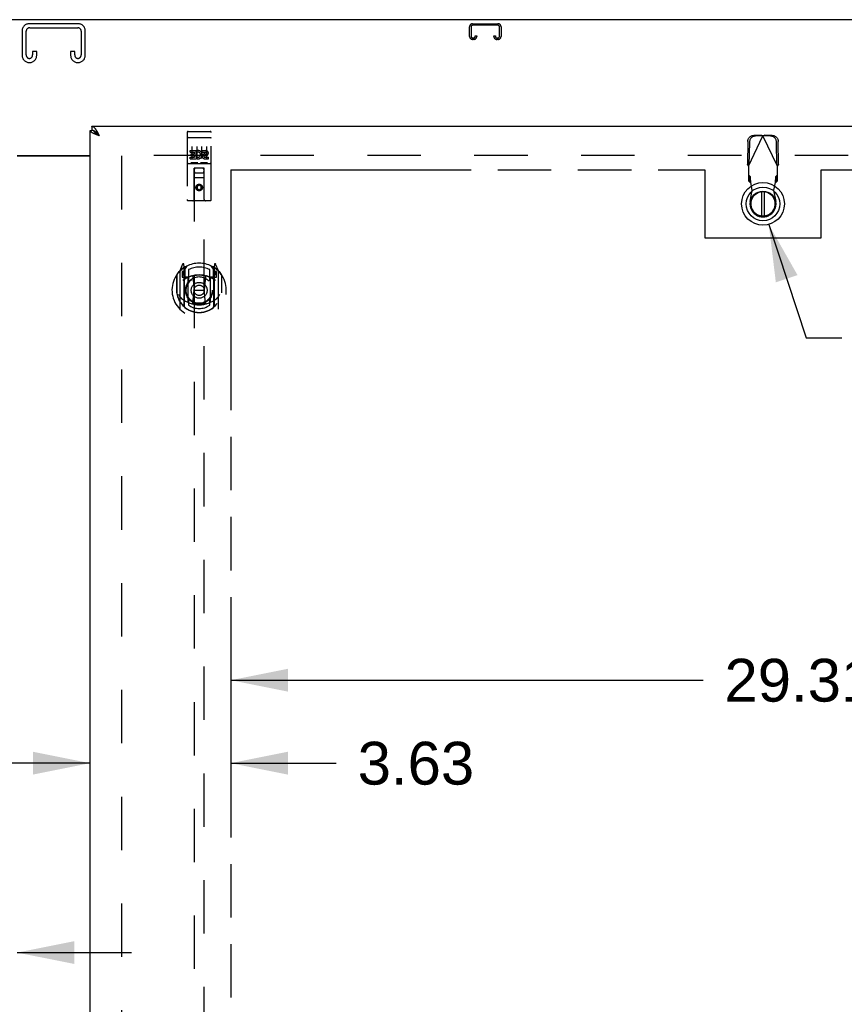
# Model space of a CAD drawing. Header units: inches. Extents: x 0 to 250, y 0 to 162.
# Tile 11 of 17: x 79 to 100, y 92 to 117. Entities that reach past the tile are written whole.
import ezdxf

# ---------------------------------------------------------------- set-up
doc = ezdxf.new("R2010")
doc.units = ezdxf.units.IN
doc.header["$LTSCALE"] = 13.77
doc.header["$MEASUREMENT"] = 0
doc.linetypes.add('HIDDEN', pattern=[0.2, 0.1, -0.1])
doc.linetypes.add('PHANTOM', pattern=[0.8, 0.45, -0.05, 0.1, -0.05, 0.1, -0.05])
doc.layers.get('0').update_dxf_attribs({"linetype": 'CONTINUOUS'})
for name, color, linetype in [('02___PRT_ALL_AXES', 7, 'CONTINUOUS'), ('AVAILABLE_DOOR_SPACE', 7, 'CONTINUOUS'), ('DEFAULT_2', 8, 'HIDDEN'), ('DIMENSIONS', 7, 'CONTINUOUS')]:
    doc.layers.add(name, color=color, linetype=linetype)
doc.styles.get("Standard").update_dxf_attribs({"font": 'arial.ttf'})
doc.dimstyles.new('DIMSTYLE_1', dxfattribs={"dimtxt": 1.104545, "dimasz": 1.472727, "dimexe": 0.09, "dimexo": 0.07, "dimgap": 0.0375, "dimtad": 0, "dimtih": 1, "dimtoh": 1, "dimzin": 4, "dimdsep": 46, "dimtxsty": 'Standard', "dimblk": '_FILLED', "dimblk1": '_FILLED', "dimblk2": '_FILLED', "dimcen": 0.09, "dimazin": 1, "dimtfac": 1, "dimtdec": 3, "dimtofl": 0, "dimtmove": 0, "dimatfit": 3, "dimldrblk": '_FILLED', "dimfxl": 1, "dimtolj": 1, "dimtzin": 4, "dimarcsym": 0})
doc.dimstyles.get("Standard").update_dxf_attribs({"dimtxt": 1.251818, "dimasz": 1.472727, "dimexe": 0.09, "dimexo": 0.07, "dimgap": 0.09, "dimtad": 0, "dimtih": 1, "dimtoh": 1, "dimdec": 3, "dimzin": 4, "dimdsep": 46, "dimtxsty": 'Standard', "dimblk": '_FILLED', "dimblk1": '_FILLED', "dimblk2": '_FILLED', "dimcen": 0.09, "dimadec": 3, "dimazin": 1, "dimtp": 0.001, "dimtm": 0.001, "dimtfac": 1, "dimtdec": 3, "dimtofl": 0, "dimtmove": 0, "dimatfit": 3, "dimldrblk": '_FILLED', "dimfxl": 1, "dimtolj": 1, "dimtzin": 4, "dimarcsym": 0})

# ---------------------------------------------------------------- blocks, each defined once
blk = doc.blocks.new('_FILLED')
at = {"color": 0, "linetype": 'ByBlock'}
blk.add_solid([(0, 0), (-1, 0.2), (-1, -0.2)], dxfattribs=at)
blk = doc.blocks.new('*D8')
at = {"layer": 'DIMENSIONS', "color": 2, "linetype": 'Continuous'}
for p, q in [((80.355, 97.863), (77.409, 97.863)), ((83.98, 97.863), (86.7, 97.863))]:
    blk.add_line(p, q, dxfattribs=at)
at = {"layer": 'DIMENSIONS', "color": 2, "linetype": 'Continuous', "xscale": 1.4727272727, "yscale": 1.4727272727, "zscale": 1.4727272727}
blk.add_blockref('_FILLED', (80.355, 97.863), dxfattribs=at)
at = {"layer": 'DIMENSIONS', "color": 2, "linetype": 'Continuous', "xscale": 1.4727272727, "yscale": 1.4727272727, "zscale": 1.4727272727, "rotation": 180}
blk.add_blockref('_FILLED', (83.98, 97.863), dxfattribs=at)
at = {"layer": 'DIMENSIONS', "color": 2, "linetype": 'Continuous', "insert": (87.253, 98.415), "char_height": 1.1045, "width": 3.00157, "attachment_point": 1, "line_spacing_factor": 0.9}
blk.add_mtext('3.63', dxfattribs=at)
blk = doc.blocks.new('*D9')
at = {"layer": 'DIMENSIONS', "color": 2, "linetype": 'Continuous'}
for p, q in [((83.98, 100.003), (96.154, 100.003)), ((113.292, 100.003), (101.118, 100.003))]:
    blk.add_line(p, q, dxfattribs=at)
at = {"layer": 'DIMENSIONS', "color": 2, "linetype": 'Continuous', "xscale": 1.4727272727, "yscale": 1.4727272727, "zscale": 1.4727272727, "rotation": 180}
blk.add_blockref('_FILLED', (83.98, 100.003), dxfattribs=at)
at = {"layer": 'DIMENSIONS', "color": 2, "linetype": 'Continuous', "xscale": 1.4727272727, "yscale": 1.4727272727, "zscale": 1.4727272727}
blk.add_blockref('_FILLED', (113.292, 100.003), dxfattribs=at)
at = {"layer": 'DIMENSIONS', "color": 2, "linetype": 'Continuous', "insert": (98.636, 100.555), "char_height": 1.1045, "width": 3.85975, "attachment_point": 2, "line_spacing_factor": 0.9}
blk.add_mtext('29.31', dxfattribs=at)
blk = doc.blocks.new('*D16')
at = {"layer": 'DIMENSIONS', "color": 2, "linetype": 'Continuous'}
for p, q in [((74.855, 92.978), (72.359, 92.978)), ((78.48, 92.978), (81.425, 92.978))]:
    blk.add_line(p, q, dxfattribs=at)
at = {"layer": 'DIMENSIONS', "color": 2, "linetype": 'Continuous', "xscale": 1.4727272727, "yscale": 1.4727272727, "zscale": 1.4727272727}
blk.add_blockref('_FILLED', (74.855, 92.978), dxfattribs=at)
at = {"layer": 'DIMENSIONS', "color": 2, "linetype": 'Continuous', "xscale": 1.4727272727, "yscale": 1.4727272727, "zscale": 1.4727272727, "rotation": 180}
blk.add_blockref('_FILLED', (78.48, 92.978), dxfattribs=at)
at = {"layer": 'DIMENSIONS', "color": 2, "linetype": 'Continuous', "insert": (71.807, 93.53), "char_height": 1.1045, "width": 3.00157, "attachment_point": 3, "line_spacing_factor": 0.9}
blk.add_mtext('3.63', dxfattribs=at)

msp = doc.modelspace()

# ---------------------------------------------------------------- linework, layer by layer
at = {"color": 3, "linetype": 'Continuous'}
for p, q in [((115.365, 117.038), (43.469, 117.038)), ((80.397, 114.288), (115, 114.288)), ((80.355, 51.892), (80.355, 114.184)), ((80.521, 114.071), (80.51, 114.076)), ((80.533, 114.067), (80.521, 114.071)), ((80.545, 114.062), (80.533, 114.067)), ((80.558, 114.057), (80.545, 114.062)), ((80.561, 114.115), (80.555, 114.127)), ((80.576, 114.05), (80.558, 114.057)), ((80.568, 114.103), (80.561, 114.115)), ((80.575, 114.091), (80.568, 114.103)), ((80.585, 114.072), (80.575, 114.091)), ((80.601, 114.041), (80.576, 114.05)), ((80.601, 114.041), (80.585, 114.072)), ((78.48, 113.538), (80.355, 113.538)), ((78.48, 113.523), (80.355, 113.523))]:
    msp.add_line(p, q, dxfattribs=at)
at = {"color": 7, "linetype": 'Continuous'}
for p, q in [((80.397, 114.288), (80.397, 114.184)), ((80.355, 114.184), (80.397, 114.184)), ((80.461, 114.167), (80.459, 114.168)), ((80.561, 114.084), (80.555, 114.091)), ((80.568, 114.077), (80.561, 114.084)), ((80.575, 114.058), (80.567, 114.063)), ((80.575, 114.07), (80.568, 114.077)), ((80.585, 114.059), (80.575, 114.07)), ((80.584, 114.052), (80.575, 114.058)), ((80.601, 114.041), (80.584, 114.052)), ((80.601, 114.041), (80.585, 114.059)), ((97.659, 112.6), (97.659, 111.975)), ((97.738, 111.975), (97.738, 112.6))]:
    msp.add_line(p, q, dxfattribs=at)
at = {"color": 3, "linetype": 'Continuous'}
for points in [[(80.522, 114.182), (80.519, 114.187), (80.515, 114.192), (80.512, 114.197), (80.509, 114.202), (80.505, 114.207), (80.502, 114.211), (80.499, 114.216), (80.496, 114.22), (80.492, 114.224), (80.489, 114.228), (80.486, 114.232), (80.482, 114.236), (80.479, 114.24), (80.476, 114.244), (80.472, 114.247), (80.469, 114.25), (80.466, 114.254), (80.463, 114.257), (80.459, 114.26), (80.456, 114.263), (80.453, 114.265), (80.449, 114.268), (80.446, 114.27), (80.443, 114.272), (80.439, 114.275), (80.436, 114.276), (80.433, 114.278), (80.43, 114.28), (80.426, 114.281), (80.423, 114.283), (80.42, 114.284), (80.416, 114.285), (80.413, 114.286), (80.41, 114.287), (80.406, 114.287), (80.403, 114.287), (80.4, 114.288), (80.397, 114.288)], [(80.46, 114.096), (80.455, 114.099), (80.45, 114.101), (80.445, 114.103), (80.441, 114.106), (80.436, 114.108), (80.431, 114.11), (80.427, 114.113), (80.422, 114.115), (80.418, 114.117), (80.414, 114.119), (80.41, 114.122), (80.406, 114.124), (80.402, 114.126), (80.399, 114.129), (80.395, 114.131), (80.392, 114.133), (80.389, 114.136), (80.386, 114.138), (80.383, 114.14), (80.38, 114.142), (80.377, 114.145), (80.375, 114.147), (80.372, 114.149), (80.37, 114.152), (80.368, 114.154), (80.366, 114.156), (80.364, 114.159), (80.362, 114.161), (80.361, 114.163), (80.36, 114.165), (80.358, 114.168), (80.357, 114.17), (80.357, 114.172), (80.356, 114.175), (80.355, 114.177), (80.355, 114.179), (80.355, 114.182), (80.355, 114.184)], [(80.51, 114.076), (80.498, 114.08), (80.493, 114.083), (80.487, 114.085), (80.481, 114.087), (80.476, 114.09), (80.471, 114.092), (80.465, 114.094), (80.46, 114.096)], [(80.555, 114.127), (80.552, 114.133), (80.548, 114.138), (80.545, 114.144), (80.542, 114.15), (80.538, 114.155), (80.535, 114.161), (80.532, 114.166), (80.529, 114.172), (80.525, 114.177), (80.522, 114.182)]]:
    msp.add_lwpolyline(points, dxfattribs=at)
at = {"color": 7, "linetype": 'Continuous'}
for points in [[(80.459, 114.168), (80.456, 114.169), (80.453, 114.171), (80.449, 114.172), (80.446, 114.174), (80.443, 114.175), (80.439, 114.176), (80.436, 114.177), (80.433, 114.178), (80.43, 114.179), (80.426, 114.18), (80.423, 114.181), (80.42, 114.182), (80.416, 114.182), (80.413, 114.183), (80.41, 114.183), (80.406, 114.183), (80.403, 114.184), (80.4, 114.184), (80.397, 114.184)], [(80.555, 114.091), (80.552, 114.094), (80.548, 114.097), (80.545, 114.101), (80.542, 114.104), (80.538, 114.107), (80.535, 114.11), (80.532, 114.114), (80.529, 114.117), (80.525, 114.12), (80.522, 114.123), (80.519, 114.126), (80.515, 114.129), (80.512, 114.131), (80.509, 114.134), (80.505, 114.137), (80.502, 114.139), (80.499, 114.142), (80.496, 114.145), (80.492, 114.147), (80.489, 114.149), (80.486, 114.152), (80.482, 114.154), (80.479, 114.156), (80.476, 114.158), (80.472, 114.16), (80.469, 114.162), (80.466, 114.164), (80.463, 114.166), (80.461, 114.167)], [(80.567, 114.063), (80.559, 114.069), (80.555, 114.071), (80.551, 114.074), (80.547, 114.077), (80.543, 114.08), (80.539, 114.082), (80.535, 114.085), (80.531, 114.088), (80.527, 114.091), (80.524, 114.093), (80.52, 114.096), (80.517, 114.099), (80.513, 114.102), (80.51, 114.104), (80.507, 114.107), (80.503, 114.11), (80.5, 114.113), (80.497, 114.115), (80.494, 114.118), (80.492, 114.121), (80.489, 114.124), (80.486, 114.126), (80.484, 114.129), (80.481, 114.132), (80.479, 114.134), (80.477, 114.137), (80.475, 114.14), (80.473, 114.143), (80.471, 114.145), (80.469, 114.148), (80.468, 114.151), (80.466, 114.154), (80.465, 114.156), (80.464, 114.159), (80.463, 114.162), (80.462, 114.165), (80.461, 114.167)]]:
    msp.add_lwpolyline(points, dxfattribs=at)
for radius in [0.551, 0.433, 0.329, 0.317]:
    msp.add_circle((97.699, 112.287), radius, dxfattribs=at)
msp.add_arc((97.699, 112.287), 0.315, 100.0787, 79.9213, dxfattribs=at)
at = {"layer": '02___PRT_ALL_AXES', "color": 8, "linetype": 'HIDDEN'}
for p, q in [((82.885, 114.155), (83.45, 114.155)), ((82.935, 113.62), (82.935, 113.663)), ((82.935, 113.663), (83.091, 113.663)), ((82.935, 113.62), (83.049, 113.62)), ((82.957, 113.535), (82.957, 113.578)), ((82.957, 113.578), (83.049, 113.578)), ((82.957, 113.535), (83.049, 113.535)), ((83.049, 113.578), (83.049, 113.62)), ((83.049, 113.492), (83.049, 113.535)), ((83.091, 113.485), (83.091, 113.663)), ((83.116, 113.614), (83.099, 113.654)), ((83.248, 113.62), (83.248, 113.663)), ((83.248, 113.663), (83.34, 113.663)), ((83.248, 113.62), (83.34, 113.62)), ((83.308, 113.535), (83.354, 113.535)), ((83.312, 113.576), (83.34, 113.576)), ((82.885, 113.327), (83.45, 113.327)), ((82.935, 113.449), (82.935, 113.492)), ((82.935, 113.492), (83.049, 113.492)), ((82.935, 113.449), (83.091, 113.449)), ((83.091, 113.485), (83.104, 113.503)), ((83.091, 113.449), (83.091, 113.462)), ((83.095, 113.46), (83.091, 113.462)), ((83.312, 113.492), (83.404, 113.492)), ((83.312, 113.449), (83.404, 113.449)), ((83.404, 113.449), (83.404, 113.492))]:
    msp.add_line(p, q, dxfattribs=at)
msp.add_circle((83.167, 112.71), 0.085, dxfattribs=at)
for centre, radius, start, end in [((83.141, 113.556), 0.107, 244.2636, 113.4027), ((83.141, 113.556), 0.0639, 234.8895, 113.4026), ((83.312, 113.513), 0.0635, 90, 270), ((83.312, 113.514), 0.0219, 100.307, 270), ((83.34, 113.598), 0.0644, 282.2995, 90.0775), ((83.34, 113.598), 0.0219, 269.9011, 90)]:
    msp.add_arc(centre, radius, start, end, dxfattribs=at)
at = {"layer": 'AVAILABLE_DOOR_SPACE', "color": 4, "linetype": 'PHANTOM'}
for p, q in [((83.98, 113.163), (83.98, 83.913)), ((83.98, 113.163), (96.198, 113.163)), ((96.198, 113.163), (96.198, 111.413)), ((99.198, 111.413), (99.198, 113.163)), ((99.198, 113.163), (113.292, 113.163)), ((96.198, 111.413), (99.198, 111.413))]:
    msp.add_line(p, q, dxfattribs=at)
at = {"layer": 'DEFAULT_2', "color": 8, "linetype": 'HIDDEN'}
for p, q in [((80.05, 116.934), (78.785, 116.934)), ((78.799, 116.83), (80.036, 116.83)), ((90.136, 116.608), (90.136, 116.854)), ((90.176, 116.854), (90.176, 116.608)), ((90.216, 116.934), (90.868, 116.934)), ((90.868, 116.894), (90.216, 116.894)), ((90.908, 116.608), (90.908, 116.854)), ((90.948, 116.854), (90.948, 116.608)), ((78.605, 116.754), (78.605, 116.114)), ((78.709, 116.128), (78.709, 116.74)), ((80.126, 116.74), (80.126, 116.128)), ((80.23, 116.114), (80.23, 116.754)), ((90.216, 116.568), (90.243, 116.568)), ((90.283, 116.608), (90.283, 116.621)), ((90.283, 116.621), (90.323, 116.621)), ((90.323, 116.621), (90.323, 116.608)), ((90.761, 116.608), (90.761, 116.621)), ((90.761, 116.621), (90.801, 116.621)), ((90.801, 116.621), (90.801, 116.608)), ((90.841, 116.568), (90.868, 116.568)), ((90.243, 116.528), (90.216, 116.528)), ((90.868, 116.528), (90.841, 116.528)), ((78.876, 116.215), (78.876, 116.128)), ((78.98, 116.215), (78.876, 116.215)), ((78.98, 116.114), (78.98, 116.215)), ((79.855, 116.215), (79.855, 116.114)), ((79.959, 116.215), (79.855, 116.215)), ((79.959, 116.128), (79.959, 116.215)), ((78.785, 115.934), (78.8, 115.934)), ((80.035, 115.934), (80.05, 115.934)), ((82.855, 114.125), (82.855, 112.4)), ((82.95, 114.155), (83.135, 114.155)), ((83.2, 114.155), (83.385, 114.155)), ((83.48, 112.4), (83.48, 114.125)), ((97.325, 113.258), (97.699, 114.045)), ((97.654, 114.058), (97.461, 114.055)), ((97.696, 114.039), (97.503, 114.035)), ((97.654, 114.058), (97.669, 114.054)), ((97.654, 114.058), (97.696, 114.039)), ((97.669, 114.054), (97.684, 114.05)), ((97.684, 114.05), (97.699, 114.045)), ((97.699, 114.045), (97.721, 114.052)), ((98.073, 113.258), (97.699, 114.045)), ((97.702, 114.039), (97.743, 114.058)), ((97.895, 114.035), (97.702, 114.039)), ((97.936, 114.055), (97.743, 114.058)), ((82.871, 113.997), (82.87, 113.996)), ((82.872, 113.997), (82.871, 113.997)), ((82.873, 113.997), (82.872, 113.997)), ((82.873, 113.997), (82.873, 113.997)), ((82.874, 113.997), (82.873, 113.997)), ((82.875, 113.997), (82.874, 113.997)), ((82.876, 113.997), (82.875, 113.997)), ((82.877, 113.997), (82.876, 113.997)), ((82.877, 113.997), (82.877, 113.997)), ((82.878, 113.997), (82.877, 113.997)), ((82.879, 113.997), (82.878, 113.997)), ((82.88, 113.997), (82.879, 113.997)), ((82.881, 113.997), (82.88, 113.997)), ((82.882, 113.997), (82.881, 113.997)), ((82.882, 113.997), (82.882, 113.997)), ((82.883, 113.997), (82.882, 113.997)), ((82.884, 113.997), (82.883, 113.997)), ((82.884, 113.997), (83.45, 113.997)), ((82.98, 113.764), (82.98, 113.458)), ((83.105, 113.764), (83.105, 113.458)), ((83.23, 113.764), (83.23, 113.458)), ((83.355, 113.764), (83.355, 113.458)), ((83.45, 113.997), (83.45, 113.997)), ((83.45, 113.997), (83.451, 113.997)), ((83.451, 113.997), (83.452, 113.997)), ((83.452, 113.997), (83.453, 113.997)), ((83.453, 113.997), (83.454, 113.997)), ((83.455, 113.997), (83.456, 113.997)), ((83.456, 113.997), (83.457, 113.997)), ((83.457, 113.997), (83.457, 113.997)), ((83.457, 113.997), (83.458, 113.997)), ((83.458, 113.997), (83.459, 113.997)), ((83.459, 113.997), (83.46, 113.997)), ((83.46, 113.997), (83.461, 113.997)), ((83.461, 113.997), (83.461, 113.997)), ((83.461, 113.997), (83.462, 113.997)), ((83.462, 113.997), (83.463, 113.997)), ((97.307, 113.896), (97.297, 113.306)), ((97.348, 113.876), (97.338, 113.286)), ((98.059, 113.286), (98.049, 113.876)), ((98.101, 113.306), (98.091, 113.896)), ((113.667, 113.538), (81.063, 113.538)), ((81.167, 113.523), (81.167, 52.553)), ((82.885, 113.327), (83.45, 113.327)), ((83.128, 113.343), (82.956, 113.343)), ((83.378, 113.343), (83.206, 113.343)), ((97.338, 113.286), (97.297, 113.306)), ((97.325, 113.258), (97.325, 112.884)), ((98.101, 113.306), (98.059, 113.286)), ((98.073, 112.884), (98.073, 113.258)), ((83.037, 112.4), (83.041, 113.21)), ((83.042, 113.21), (83.041, 113.21)), ((83.042, 113.21), (83.042, 85.208)), ((83.292, 113.21), (83.042, 113.21)), ((83.082, 113.085), (83.252, 113.085)), ((83.292, 85.208), (83.292, 113.21)), ((83.294, 113.21), (83.292, 113.21)), ((83.297, 112.4), (83.294, 113.21)), ((97.371, 112.997), (97.325, 113.039)), ((98.073, 113.039), (98.027, 112.997)), ((83.295, 112.96), (83.039, 112.96)), ((83.167, 112.782), (83.105, 112.746)), ((83.167, 112.771), (83.115, 112.74)), ((83.167, 112.782), (83.167, 112.771)), ((83.23, 112.746), (83.167, 112.782)), ((83.22, 112.74), (83.167, 112.771)), ((97.325, 112.884), (97.371, 112.842)), ((97.371, 112.842), (97.371, 112.997)), ((97.423, 112.642), (97.385, 112.838)), ((98.012, 112.838), (97.974, 112.642)), ((98.027, 112.997), (98.027, 112.842)), ((98.027, 112.842), (98.073, 112.884)), ((83.105, 112.746), (83.105, 112.674)), ((83.105, 112.746), (83.115, 112.74)), ((83.105, 112.674), (83.115, 112.68)), ((83.105, 112.674), (83.167, 112.638)), ((83.115, 112.74), (83.115, 112.68)), ((83.115, 112.68), (83.167, 112.649)), ((83.167, 112.649), (83.22, 112.68)), ((83.167, 112.638), (83.23, 112.674)), ((83.167, 112.638), (83.167, 112.649)), ((83.23, 112.746), (83.22, 112.74)), ((83.22, 112.68), (83.22, 112.74)), ((83.23, 112.674), (83.22, 112.68)), ((83.23, 112.674), (83.23, 112.746)), ((97.37, 112.347), (97.423, 112.642)), ((97.974, 112.642), (98.028, 112.347)), ((83.45, 112.37), (82.885, 112.37)), ((82.742, 110.736), (82.671, 110.561)), ((82.785, 110.653), (82.77, 110.733)), ((83.564, 110.733), (83.55, 110.653)), ((83.663, 110.561), (83.592, 110.736)), ((82.667, 110.55), (82.667, 109.583)), ((82.725, 110.545), (82.725, 110.395)), ((82.785, 110.545), (82.725, 110.545)), ((82.733, 110.513), (82.762, 110.467)), ((82.792, 110.52), (82.737, 110.52)), ((82.764, 110.631), (82.763, 110.631)), ((82.763, 110.631), (82.763, 110.631)), ((82.763, 110.631), (82.763, 110.631)), ((82.785, 109.636), (82.785, 110.653)), ((82.792, 110.58), (82.862, 110.689)), ((82.792, 109.636), (82.792, 110.639)), ((82.795, 110.615), (82.795, 110.407)), ((82.892, 110.593), (82.892, 110.34)), ((83.442, 110.34), (83.442, 110.593)), ((83.472, 110.689), (83.542, 110.58)), ((83.54, 110.407), (83.54, 110.615)), ((83.542, 109.636), (83.542, 110.639)), ((83.597, 110.52), (83.542, 110.52)), ((83.55, 110.653), (83.55, 109.636)), ((83.61, 110.545), (83.55, 110.545)), ((83.571, 110.631), (83.567, 110.634)), ((83.572, 110.467), (83.601, 110.513)), ((83.61, 110.395), (83.61, 110.545)), ((83.667, 109.583), (83.667, 110.55)), ((82.585, 110.454), (82.585, 110.066)), ((82.592, 110.452), (82.592, 109.995)), ((82.725, 110.395), (82.785, 110.395)), ((82.885, 110.394), (82.812, 110.394)), ((82.815, 110.387), (82.88, 110.387)), ((82.885, 109.753), (82.885, 110.384)), ((83.004, 110.41), (83.035, 110.066)), ((83.33, 110.41), (83.3, 110.066)), ((83.522, 110.394), (83.45, 110.394)), ((83.45, 110.384), (83.45, 109.753)), ((83.454, 110.387), (83.52, 110.387)), ((83.55, 110.395), (83.61, 110.395)), ((83.742, 110.452), (83.742, 109.995)), ((83.75, 110.066), (83.75, 110.454)), ((82.585, 110.066), (82.6, 110.066)), ((82.592, 109.995), (82.592, 109.992)), ((83.004, 109.727), (83.035, 110.066)), ((83.035, 110.066), (83.3, 110.066)), ((83.33, 109.727), (83.3, 110.066)), ((83.75, 110.066), (83.735, 110.066)), ((83.742, 109.995), (83.742, 109.992)), ((82.892, 109.779), (82.892, 109.676)), ((83.442, 109.676), (83.442, 109.779))]:
    msp.add_line(p, q, dxfattribs=at)
for points in [[(97.307, 113.896), (97.308, 113.912), (97.31, 113.927), (97.314, 113.942), (97.319, 113.956), (97.326, 113.97), (97.334, 113.983), (97.343, 113.996), (97.353, 114.007), (97.364, 114.018), (97.376, 114.027), (97.389, 114.035), (97.403, 114.042), (97.417, 114.048), (97.432, 114.052), (97.446, 114.054), (97.461, 114.055)], [(97.503, 114.035), (97.488, 114.034), (97.473, 114.032), (97.459, 114.028), (97.445, 114.022), (97.431, 114.016), (97.418, 114.007), (97.406, 113.998), (97.395, 113.988), (97.385, 113.976), (97.375, 113.964), (97.368, 113.95), (97.361, 113.936), (97.356, 113.922), (97.352, 113.907), (97.349, 113.892), (97.348, 113.876)], [(97.721, 114.052), (97.736, 114.056), (97.743, 114.058)], [(98.049, 113.876), (98.048, 113.892), (98.046, 113.907), (98.042, 113.922), (98.037, 113.936), (98.03, 113.95), (98.022, 113.964), (98.013, 113.976), (98.003, 113.988), (97.992, 113.998), (97.98, 114.007), (97.967, 114.016), (97.953, 114.022), (97.939, 114.028), (97.925, 114.032), (97.91, 114.034), (97.895, 114.035)], [(97.936, 114.055), (97.951, 114.054), (97.966, 114.052), (97.981, 114.048), (97.995, 114.042), (98.008, 114.035), (98.021, 114.027), (98.033, 114.018), (98.045, 114.007), (98.055, 113.996), (98.064, 113.983), (98.072, 113.97), (98.078, 113.956), (98.084, 113.942), (98.088, 113.927), (98.09, 113.912), (98.091, 113.896)], [(82.87, 113.996), (82.87, 113.996), (82.87, 113.996), (82.869, 113.996), (82.869, 113.996), (82.869, 113.996), (82.868, 113.996), (82.868, 113.996), (82.868, 113.996), (82.867, 113.996), (82.867, 113.996), (82.867, 113.996), (82.866, 113.996), (82.866, 113.996), (82.866, 113.996), (82.865, 113.996), (82.865, 113.995), (82.865, 113.995), (82.864, 113.995), (82.864, 113.995), (82.864, 113.995), (82.863, 113.995), (82.863, 113.995), (82.863, 113.995), (82.862, 113.995), (82.862, 113.995), (82.862, 113.995), (82.862, 113.995), (82.861, 113.995), (82.861, 113.994), (82.861, 113.994), (82.861, 113.994), (82.86, 113.994), (82.86, 113.994), (82.86, 113.994), (82.86, 113.994), (82.859, 113.994), (82.859, 113.994), (82.859, 113.994), (82.859, 113.994), (82.859, 113.994), (82.858, 113.993), (82.858, 113.993), (82.858, 113.993), (82.858, 113.993), (82.858, 113.993), (82.857, 113.993), (82.857, 113.993), (82.857, 113.993), (82.857, 113.993), (82.857, 113.993), (82.857, 113.993), (82.856, 113.992), (82.856, 113.992), (82.856, 113.992), (82.856, 113.992), (82.856, 113.992), (82.856, 113.992), (82.856, 113.992), (82.856, 113.992), (82.855, 113.992), (82.855, 113.992), (82.855, 113.991), (82.855, 113.991), (82.855, 113.991), (82.855, 113.991), (82.855, 113.991), (82.855, 113.991), (82.855, 113.991), (82.855, 113.991), (82.855, 113.991), (82.855, 113.99), (82.855, 113.99), (82.855, 113.99), (82.855, 113.99), (82.855, 113.99), (82.855, 113.99), (82.855, 113.99)], [(83.454, 113.997), (83.455, 113.997), (83.455, 113.997)], [(83.463, 113.997), (83.464, 113.996), (83.464, 113.996), (83.464, 113.996), (83.465, 113.996), (83.465, 113.996), (83.466, 113.996), (83.466, 113.996), (83.466, 113.996), (83.467, 113.996), (83.467, 113.996), (83.467, 113.996), (83.468, 113.996), (83.468, 113.996), (83.468, 113.996), (83.469, 113.996), (83.469, 113.996), (83.469, 113.995), (83.47, 113.995), (83.47, 113.995), (83.47, 113.995), (83.47, 113.995), (83.471, 113.995), (83.471, 113.995), (83.471, 113.995), (83.472, 113.995), (83.472, 113.995), (83.472, 113.995), (83.472, 113.995), (83.473, 113.995), (83.473, 113.994), (83.473, 113.994), (83.474, 113.994), (83.474, 113.994), (83.474, 113.994), (83.474, 113.994), (83.475, 113.994), (83.475, 113.994), (83.475, 113.994), (83.475, 113.994), (83.475, 113.994), (83.476, 113.994), (83.476, 113.993), (83.476, 113.993), (83.476, 113.993), (83.476, 113.993), (83.477, 113.993), (83.477, 113.993), (83.477, 113.993), (83.477, 113.993), (83.477, 113.993), (83.477, 113.993), (83.478, 113.993), (83.478, 113.992), (83.478, 113.992), (83.478, 113.992), (83.478, 113.992), (83.478, 113.992), (83.478, 113.992), (83.479, 113.992), (83.479, 113.992), (83.479, 113.992), (83.479, 113.992), (83.479, 113.991), (83.479, 113.991), (83.479, 113.991), (83.479, 113.991), (83.479, 113.991), (83.479, 113.991), (83.479, 113.991), (83.479, 113.991), (83.479, 113.991), (83.479, 113.99), (83.479, 113.99), (83.48, 113.99), (83.48, 113.99), (83.48, 113.99), (83.48, 113.99), (83.48, 113.99)], [(82.956, 113.343), (82.956, 113.343), (82.956, 113.343), (82.956, 113.343), (82.955, 113.343), (82.955, 113.343), (82.955, 113.343), (82.955, 113.343), (82.955, 113.343), (82.954, 113.343), (82.954, 113.343), (82.954, 113.343), (82.954, 113.343), (82.954, 113.343), (82.953, 113.343), (82.953, 113.343), (82.953, 113.343), (82.953, 113.344), (82.953, 113.344), (82.953, 113.344), (82.953, 113.344), (82.952, 113.344), (82.952, 113.344), (82.952, 113.344), (82.952, 113.344), (82.952, 113.344), (82.952, 113.344), (82.952, 113.344), (82.951, 113.344), (82.951, 113.344), (82.951, 113.344), (82.951, 113.344), (82.951, 113.344), (82.951, 113.344), (82.951, 113.344), (82.951, 113.344), (82.951, 113.344), (82.95, 113.344), (82.95, 113.344), (82.95, 113.344), (82.95, 113.344), (82.95, 113.344), (82.95, 113.344), (82.95, 113.344), (82.95, 113.344), (82.95, 113.344), (82.95, 113.345)], [(83.135, 113.345), (83.134, 113.344), (83.134, 113.344), (83.134, 113.344), (83.134, 113.344), (83.134, 113.344), (83.134, 113.344), (83.134, 113.344), (83.134, 113.344), (83.134, 113.344), (83.134, 113.344), (83.134, 113.344), (83.133, 113.344), (83.133, 113.344), (83.133, 113.344), (83.133, 113.344), (83.133, 113.344), (83.133, 113.344), (83.133, 113.344), (83.133, 113.344), (83.132, 113.344), (83.132, 113.344), (83.132, 113.344), (83.132, 113.344), (83.132, 113.344), (83.132, 113.344), (83.132, 113.344), (83.131, 113.344), (83.131, 113.344), (83.131, 113.344), (83.131, 113.343), (83.131, 113.343), (83.131, 113.343), (83.13, 113.343), (83.13, 113.343), (83.13, 113.343), (83.13, 113.343), (83.13, 113.343), (83.13, 113.343), (83.129, 113.343), (83.129, 113.343), (83.129, 113.343), (83.129, 113.343), (83.129, 113.343), (83.128, 113.343), (83.128, 113.343)], [(83.206, 113.343), (83.206, 113.343), (83.206, 113.343), (83.206, 113.343), (83.205, 113.343), (83.205, 113.343), (83.205, 113.343), (83.205, 113.343), (83.205, 113.343), (83.204, 113.343), (83.204, 113.343), (83.204, 113.343), (83.204, 113.343), (83.204, 113.343), (83.203, 113.343), (83.203, 113.343), (83.203, 113.343), (83.203, 113.344), (83.203, 113.344), (83.203, 113.344), (83.203, 113.344), (83.202, 113.344), (83.202, 113.344), (83.202, 113.344), (83.202, 113.344), (83.202, 113.344), (83.202, 113.344), (83.202, 113.344), (83.201, 113.344), (83.201, 113.344), (83.201, 113.344), (83.201, 113.344), (83.201, 113.344), (83.201, 113.344), (83.201, 113.344), (83.201, 113.344), (83.201, 113.344), (83.2, 113.344), (83.2, 113.344), (83.2, 113.344), (83.2, 113.344), (83.2, 113.344), (83.2, 113.344), (83.2, 113.344), (83.2, 113.344), (83.2, 113.344), (83.2, 113.345)], [(83.385, 113.345), (83.384, 113.344), (83.384, 113.344), (83.384, 113.344), (83.384, 113.344), (83.384, 113.344), (83.384, 113.344), (83.384, 113.344), (83.384, 113.344), (83.384, 113.344), (83.384, 113.344), (83.384, 113.344), (83.383, 113.344), (83.383, 113.344), (83.383, 113.344), (83.383, 113.344), (83.383, 113.344), (83.383, 113.344), (83.383, 113.344), (83.383, 113.344), (83.382, 113.344), (83.382, 113.344), (83.382, 113.344), (83.382, 113.344), (83.382, 113.344), (83.382, 113.344), (83.382, 113.344), (83.381, 113.344), (83.381, 113.344), (83.381, 113.344), (83.381, 113.343), (83.381, 113.343), (83.381, 113.343), (83.38, 113.343), (83.38, 113.343), (83.38, 113.343), (83.38, 113.343), (83.38, 113.343), (83.38, 113.343), (83.379, 113.343), (83.379, 113.343), (83.379, 113.343), (83.379, 113.343), (83.379, 113.343), (83.378, 113.343), (83.378, 113.343)], [(97.325, 113.258), (97.315, 113.274), (97.311, 113.282), (97.306, 113.29), (97.301, 113.298), (97.297, 113.306)], [(98.087, 113.282), (98.078, 113.266), (98.073, 113.258)], [(98.101, 113.306), (98.097, 113.298), (98.092, 113.29), (98.087, 113.282)], [(97.382, 112.886), (97.381, 112.901), (97.38, 112.916), (97.379, 112.929), (97.378, 112.942), (97.377, 112.954), (97.376, 112.965), (97.375, 112.974), (97.374, 112.982), (97.373, 112.989), (97.372, 112.994), (97.371, 112.997)], [(97.371, 112.842), (97.373, 112.842), (97.376, 112.842), (97.378, 112.841), (97.381, 112.84), (97.383, 112.839), (97.385, 112.838)], [(97.385, 112.838), (97.384, 112.855), (97.382, 112.886)], [(98.027, 112.997), (98.026, 112.994), (98.025, 112.989), (98.024, 112.982), (98.023, 112.974), (98.022, 112.965), (98.021, 112.954), (98.02, 112.942), (98.019, 112.929), (98.018, 112.916), (98.016, 112.901), (98.015, 112.886), (98.014, 112.87), (98.012, 112.838)], [(98.012, 112.838), (98.015, 112.839), (98.017, 112.84), (98.02, 112.841), (98.022, 112.842), (98.024, 112.842), (98.027, 112.842)], [(82.635, 109.953), (82.638, 109.948), (82.641, 109.943), (82.644, 109.938), (82.647, 109.933), (82.649, 109.929), (82.652, 109.924), (82.655, 109.92), (82.657, 109.917), (82.66, 109.913), (82.662, 109.909), (82.665, 109.906), (82.667, 109.902), (82.67, 109.899), (82.672, 109.896), (82.674, 109.893), (82.676, 109.89), (82.679, 109.888), (82.681, 109.885), (82.683, 109.882), (82.685, 109.88), (82.687, 109.878), (82.689, 109.875), (82.691, 109.873), (82.693, 109.871), (82.694, 109.869), (82.696, 109.867), (82.698, 109.865), (82.7, 109.863), (82.702, 109.862), (82.703, 109.86), (82.705, 109.858), (82.707, 109.857), (82.708, 109.855), (82.71, 109.854), (82.711, 109.853), (82.713, 109.851)], [(83.355, 109.71), (83.35, 109.708), (83.344, 109.707), (83.339, 109.705), (83.333, 109.704), (83.328, 109.703), (83.322, 109.701), (83.317, 109.7), (83.312, 109.699), (83.306, 109.698), (83.301, 109.697), (83.295, 109.696), (83.29, 109.695), (83.284, 109.694), (83.279, 109.693), (83.273, 109.692), (83.267, 109.691), (83.262, 109.69), (83.256, 109.69), (83.251, 109.689), (83.245, 109.688), (83.24, 109.688), (83.234, 109.687), (83.229, 109.687), (83.223, 109.686), (83.217, 109.686), (83.212, 109.685), (83.206, 109.685), (83.201, 109.685), (83.195, 109.684), (83.189, 109.684), (83.184, 109.684), (83.178, 109.684), (83.173, 109.684), (83.167, 109.684), (83.161, 109.684), (83.156, 109.684), (83.15, 109.684), (83.145, 109.684), (83.139, 109.684), (83.134, 109.685), (83.128, 109.685), (83.122, 109.685), (83.117, 109.686), (83.111, 109.686), (83.106, 109.687), (83.1, 109.687), (83.094, 109.688), (83.089, 109.688), (83.083, 109.689), (83.078, 109.69), (83.072, 109.69), (83.067, 109.691), (83.061, 109.692), (83.056, 109.693), (83.05, 109.694), (83.045, 109.695), (83.039, 109.696), (83.034, 109.697), (83.028, 109.698), (83.023, 109.699), (83.017, 109.7), (83.012, 109.701), (83.006, 109.703), (83.001, 109.704), (82.995, 109.705), (82.99, 109.707), (82.985, 109.708), (82.979, 109.71)], [(83.621, 109.851), (83.623, 109.853), (83.624, 109.854), (83.626, 109.855), (83.628, 109.857), (83.629, 109.858), (83.631, 109.86), (83.633, 109.862), (83.634, 109.863), (83.636, 109.865), (83.638, 109.867), (83.64, 109.869), (83.642, 109.871), (83.643, 109.873), (83.645, 109.875), (83.647, 109.878), (83.649, 109.88), (83.651, 109.882), (83.653, 109.885), (83.656, 109.887), (83.658, 109.89), (83.66, 109.893), (83.662, 109.896), (83.665, 109.899), (83.667, 109.902), (83.669, 109.906), (83.672, 109.909), (83.674, 109.913), (83.677, 109.916), (83.679, 109.92), (83.682, 109.924), (83.685, 109.929), (83.688, 109.933), (83.69, 109.938), (83.693, 109.943), (83.696, 109.948), (83.7, 109.953)]]:
    msp.add_lwpolyline(points, dxfattribs=at)
for centre, radius in [((83.167, 112.71), 0.0845), ((83.167, 110.059), 0.35), ((83.167, 110.059), 0.335), ((83.167, 110.059), 0.205), ((83.167, 110.059), 0.133)]:
    msp.add_circle(centre, radius, dxfattribs=at)
for centre, radius, start, end in [((78.785, 116.754), 0.18, 90, 180), ((78.799, 116.74), 0.09, 90, 180), ((80.036, 116.74), 0.09, 0, 90), ((80.05, 116.754), 0.18, 0, 90), ((90.216, 116.854), 0.08, 90, 180), ((90.216, 116.854), 0.04, 90, 180), ((90.868, 116.854), 0.08, 0, 90), ((90.868, 116.854), 0.04, 0, 90), ((90.216, 116.608), 0.08, 180, 270), ((90.216, 116.608), 0.04, 180, 270), ((90.243, 116.608), 0.08, 270, 360), ((90.243, 116.608), 0.04, 270, 360), ((90.841, 116.608), 0.08, 180, 270), ((90.841, 116.608), 0.04, 180, 270), ((90.868, 116.608), 0.08, 270, 360), ((90.868, 116.608), 0.04, 270, 360), ((78.785, 116.114), 0.18, 180, 270), ((78.799, 116.128), 0.09, 180, 261.7808), ((78.786, 116.128), 0.09, 270, 360), ((78.8, 116.114), 0.18, 270, 360), ((80.035, 116.114), 0.18, 180, 270), ((80.049, 116.128), 0.09, 180, 261.7808), ((80.036, 116.128), 0.09, 270, 360), ((80.05, 116.114), 0.18, 270, 360), ((82.885, 114.125), 0.03, 90, 180), ((83.45, 114.125), 0.03, 0, 90), ((82.885, 113.297), 0.03, 90, 180), ((83.45, 113.297), 0.03, 0, 90), ((83.082, 113.17), 0.04, 90, 180), ((83.082, 113.125), 0.04, 180, 270), ((83.252, 113.17), 0.04, 0, 90), ((83.252, 113.125), 0.04, 270, 360), ((82.885, 112.4), 0.03, 180, 270), ((83.007, 112.4), 0.03, 270, 360), ((83.327, 112.4), 0.03, 180, 270), ((83.45, 112.4), 0.03, 270, 360), ((97.699, 112.287), 0.335, 169.673, 10.327), ((83.167, 110.059), 0.7, 35.2961, 144.7039), ((82.756, 110.731), 0.015, 10, 158.1959), ((83.579, 110.731), 0.015, 21.8041, 170), ((83.167, 110.066), 0.7, 125.5126, 54.4874), ((82.612, 110.452), 0.02, 144.7039, 180), ((82.682, 110.55), 0.015, 135.0748, 180), ((82.737, 110.515), 0.005, 90, 212.6792), ((82.772, 110.62), 0.02, 0, 125.5126), ((82.604, 110.365), 0.188, 0, 32.6792), ((82.775, 110.615), 0.02, 0, 125.2543), ((82.812, 110.639), 0.02, 121.4688, 179.9992), ((83.167, 110.059), 0.6, 62.7204, 117.2796), ((83.522, 110.639), 0.02, 0, 58.5295), ((83.56, 110.615), 0.02, 54.7457, 180), ((83.562, 110.62), 0.02, 54.4874, 180), ((83.73, 110.365), 0.188, 147.3208, 180), ((83.597, 110.515), 0.005, 327.3208, 90), ((83.652, 110.55), 0.015, 0, 44.9252), ((83.722, 110.452), 0.02, 0, 35.2961), ((83.167, 109.754), 0.7, 53.2319, 126.7681), ((82.812, 110.414), 0.02, 180, 270), ((82.815, 110.407), 0.02, 180, 270), ((82.88, 110.407), 0.02, 270, 293.464), ((82.9, 110.384), 0.015, 112.9863, 180), ((83.167, 109.747), 0.7, 66.536, 113.464), ((82.922, 110.34), 0.03, 180, 311.1261), ((83.167, 110.059), 0.343, 48.8739, 131.1261), ((82.984, 110.409), 0.02, 5.0796, 105.6131), ((83.35, 110.409), 0.02, 74.3869, 174.9204), ((83.412, 110.34), 0.03, 228.8739, 360), ((83.435, 110.384), 0.015, 0, 67.0137), ((83.454, 110.407), 0.02, 246.536, 270), ((83.52, 110.407), 0.02, 270, 360), ((83.522, 110.414), 0.02, 270, 360), ((83.167, 110.069), 0.583, 180.2464, 359.7536), ((82.612, 109.995), 0.02, 180, 187.6622), ((83.167, 110.069), 0.58, 187.6622, 352.3378), ((83.722, 109.995), 0.02, 352.3378, 360), ((83.167, 110.384), 0.7, 229.529, 310.471), ((82.9, 109.753), 0.015, 180, 247.0137), ((82.922, 109.779), 0.03, 48.8739, 180), ((83.167, 110.059), 0.343, 228.8739, 311.1261), ((82.984, 109.729), 0.02, 254.4248, 354.9204), ((83.35, 109.729), 0.02, 185.0796, 285.5752), ((83.412, 109.779), 0.03, 0, 131.1261), ((83.435, 109.753), 0.015, 292.9863, 360), ((82.682, 109.583), 0.015, 180, 224.9252), ((82.8, 109.636), 0.015, 180, 229.6413), ((82.812, 109.636), 0.02, 180, 230.6594), ((83.167, 110.069), 0.48, 235.0461, 304.9539), ((83.522, 109.636), 0.02, 309.3378, 359.9984), ((83.535, 109.636), 0.015, 310.3587, 360), ((83.652, 109.583), 0.015, 315.0748, 360)]:
    msp.add_arc(centre, radius, start, end, dxfattribs=at)

# ---------------------------------------------------------------- dimensions: what is measured, and where the dimension line sits
at = {"layer": 'DIMENSIONS', "color": 2, "linetype": 'Continuous'}
dim = msp.add_linear_dim(base=(78.479570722, 92.978148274), p1=(74.854570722, 113.162801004), p2=(78.479570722, 114.163801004), dimstyle='DIMSTYLE_1', dxfattribs=at)
dim.commit()
dim.dimension.update_dxf_attribs({"geometry": '*D16', "text_midpoint": (70.304600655, 92.971989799), "dimtype": 160})
for base, p1, p2, picture, middle in [((80.354570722, 97.862998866), (83.979570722, 113.162801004), (80.354570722, 51.911801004), '*D8', (88.751949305, 97.856838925)), ((83.98, 100.003), (113.292, 52.913), (83.98, 83.913), '*D9', (98.514, 99.997))]:
    dim = msp.add_linear_dim(base=base, p1=p1, p2=p2, angle=180, dimstyle='DIMSTYLE_1', dxfattribs=at)
    dim.commit()
    dim.dimension.update_dxf_attribs({"geometry": picture, "text_midpoint": middle, "dimtype": 160})

# ---------------------------------------------------------------- leaders
at = {"layer": 'DIMENSIONS', "color": 2, "linetype": 'Continuous', "annotation_type": 0, "has_hookline": 1, "hookline_direction": 1, "text_width": 6.923}
msp.add_leader([(97.848, 111.756), (98.813, 108.834), (99.728, 108.834)], dimstyle='Standard', override={"dimtad": 0}, dxfattribs=at)

doc.saveas('drawing.dxf')
